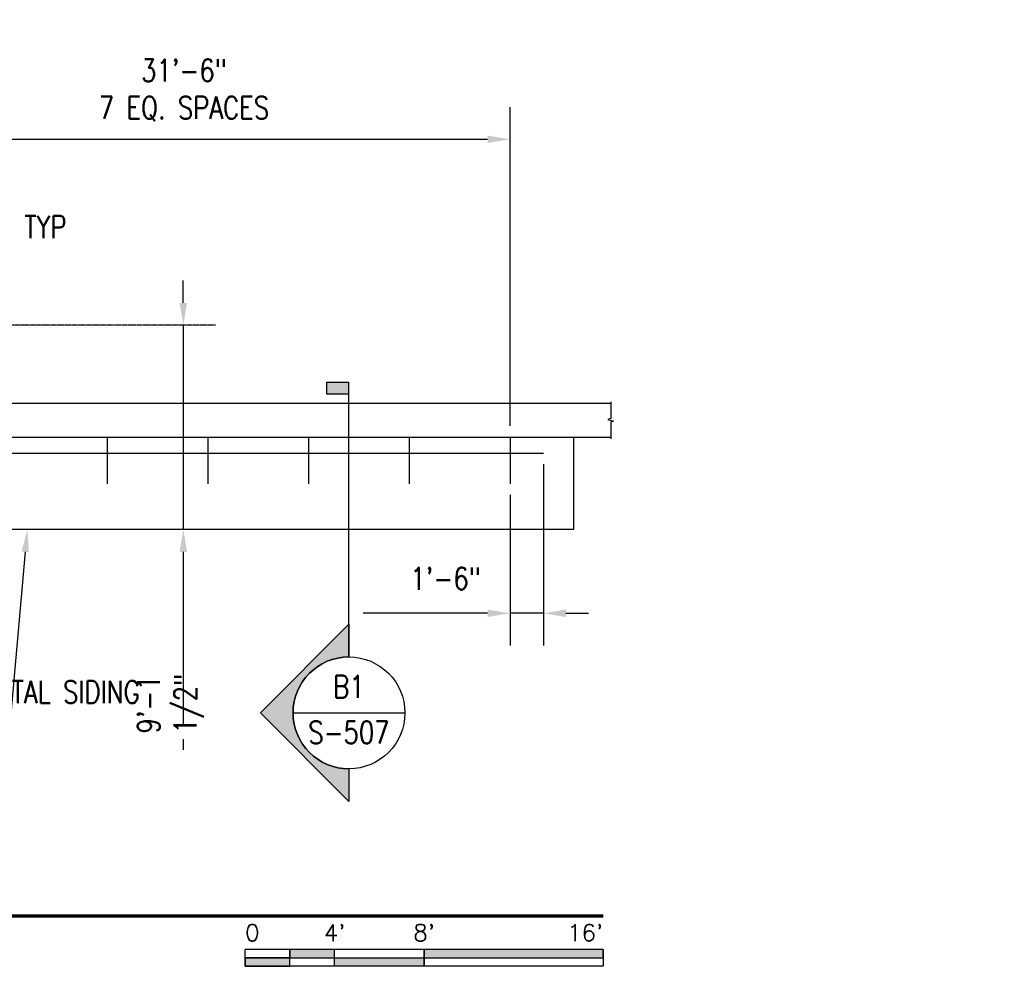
# Model space of a CAD drawing. Header units: inches. Extents: x -232 to 22867, y 539 to 1093.
# Tile 5 of 14: x 2268 to 2796, y 549 to 1057. Entities that reach past the tile are written whole.
import ezdxf
from ezdxf import colors
from ezdxf.entities.mleader import LeaderData, LeaderLine
from ezdxf.enums import TextEntityAlignment as Align
from ezdxf.math import Vec2, Vec3

# ---------------------------------------------------------------- set-up
doc = ezdxf.new("R2010")
doc.units = ezdxf.units.IN
doc.header["$MEASUREMENT"] = 0
doc.linetypes.add('CENTER2', pattern=[1.125, 0.75, -0.125, 0.125, -0.125])
for name, color, linetype in [('A-DETL-GENF', 3, 'Continuous'), ('A-DETL-MEDM', 3, 'Continuous'), ('A-WALL-THIN', 230, 'Continuous'), ('G-ANNO-SYMB', 2, 'Continuous'), ('S-ANNO-DIMS', 1, 'Continuous'), ('S-ANNO-NOTE', 2, 'Continuous'), ('S-ANNO-SYMB', 2, 'Continuous'), ('S-ANNO-TEXT', 2, 'Continuous'), ('S-GRID', 1, 'CENTER2'), ('S-METL-BEAM', 192, 'Continuous'), ('S-METL-PANL', 13, 'Continuous')]:
    doc.layers.add(name, color=color, linetype=linetype)
doc.styles.add('Annotative', font='romans.shx', dxfattribs={"width": 0.8, "height": 0.125})
doc.styles.add('Arial', font='romans.shx', dxfattribs={"width": 0.8})
doc.styles.add('ROMANS', font='romans.shx', dxfattribs={"width": 0.8})
doc.dimstyles.new('Annotative', dxfattribs={"dimscale": 0, "dimtxt": 0.125, "dimasz": 0.125, "dimexe": 0.18, "dimexo": 0.0625, "dimgap": 0.09, "dimtad": 1, "dimdec": 3, "dimzin": 3, "dimdsep": 46, "dimlunit": 4, "dimtxsty": 'Annotative', "dimcen": 0.09, "dimclrt": 2, "dimazin": 2, "dimtfac": 1, "dimtdec": 3, "dimtmove": 0, "dimatfit": 0, "dimfxl": 1, "dimtfill": 1, "dimfrac": 2, "dimtolj": 1, "dimtzin": 0, "dimarcsym": 0})

# ---------------------------------------------------------------- blocks, each defined once
blk = doc.blocks.new('Break Line - Break Line-2042400-00_SP_Foundation Plan-DOOR RAILING SUPPORT')
at = {"layer": 'A-DETL-MEDM'}
for p, q in [((0.5, 1.5), (-0.5, -1.5)), ((1, 0), (0.5, 1.5)), ((-1, 0), (-9.97, 0)), ((-0.5, -1.5), (-1, 0)), ((9.97, 0), (1, 0))]:
    blk.add_line(p, q, dxfattribs=at)
blk = doc.blocks.new('*D27')
at = {"layer": 'Defpoints', "color": 0, "transparency": 16777216}
for p in [(2201.08, 893.21), (2355.89, 893.21), (2283.33, 783.71)]:
    blk.add_point(p, dxfattribs=at)
at = {"layer": 'S-ANNO-DIMS', "color": 0, "lineweight": -2, "transparency": 16777216}
for p, q in [((2355.89, 905.21), (2355.89, 917.21)), ((2355.89, 893.21), (2355.89, 783.71)), ((2355.89, 771.71), (2355.89, 665.63))]:
    blk.add_line(p, q, dxfattribs=at)
at = {"layer": 'S-ANNO-DIMS', "color": 0, "transparency": 16777216}
for points in [[(2353.89, 905.21), (2357.89, 905.21), (2355.89, 893.21)], [(2353.89, 771.71), (2357.89, 771.71), (2355.89, 783.71)]]:
    blk.add_solid(points, dxfattribs=at)
at = {"layer": 'S-ANNO-DIMS', "color": 2, "lineweight": -3, "transparency": 16777216, "insert": (2331.25, 674.27), "char_height": 12, "width": 0.9802, "attachment_point": 1, "rotation": 90, "line_spacing_factor": 0.983083, "style": 'Annotative', "bg_fill": 3, "box_fill_scale": 1.25, "bg_fill_color": 256, "bg_fill_true_color": 13158600, "bg_fill_transparency": 0}
blk.add_mtext('\\A1;9\'-1 1/2"', dxfattribs=at)
blk = doc.blocks.new('*D29')
at = {"layer": 'Defpoints', "color": 0, "transparency": 16777216}
for p in [(2549.08, 824.71), (2531.08, 808.21), (2549.08, 738.76)]:
    blk.add_point(p, dxfattribs=at)
at = {"layer": 'S-ANNO-DIMS', "color": 0, "lineweight": -2, "transparency": 16777216}
for p, q in [((2549.08, 818.71), (2549.08, 721.48)), ((2531.08, 802.21), (2531.08, 721.48)), ((2519.08, 738.76), (2452.31, 738.76)), ((2549.08, 738.76), (2531.08, 738.76)), ((2561.08, 738.76), (2573.08, 738.76))]:
    blk.add_line(p, q, dxfattribs=at)
at = {"layer": 'S-ANNO-DIMS', "color": 0, "transparency": 16777216}
for points in [[(2519.08, 740.76), (2519.08, 736.76), (2531.08, 738.76)], [(2561.08, 740.76), (2561.08, 736.76), (2549.08, 738.76)]]:
    blk.add_solid(points, dxfattribs=at)
at = {"layer": 'S-ANNO-DIMS', "color": 2, "lineweight": -3, "transparency": 16777216, "insert": (2477.64, 763.4), "char_height": 12, "width": 4.1093, "attachment_point": 1, "line_spacing_factor": 0.983083, "style": 'Annotative', "bg_fill": 3, "box_fill_scale": 1.25, "bg_fill_color": 256, "bg_fill_true_color": 13158600, "bg_fill_transparency": 0}
blk.add_mtext('\\A1;1\'-6"', dxfattribs=at)
blk = doc.blocks.new('*U93')
at = {"lineweight": -3}
blk.add_hatch(color=256, dxfattribs=at).paths.add_polyline_path([(0, 1.7829), (0, 1.8454), (-0.125, 1.8454), (-0.125, 1.7829)])
h = blk.add_hatch(color=256, dxfattribs=at)
edge = h.paths.add_edge_path()
edge.add_line((0, -0.3125), (0, -0.4947))
edge.add_line((0, -0.4947), (-0.4947, 0))
edge.add_line((-0.4947, 0), (0, 0.4947))
edge.add_line((0, 0.4947), (0, 0.3125))
edge.add_arc((0, 0), 0.3125, 90, 270)
at = {"linetype": 'Continuous', "lineweight": -3}
blk.add_line((0, 0.3125), (0, 1.8454), dxfattribs=at)
at = {"lineweight": -3}
for p, q in [((0, 0.4947), (-0.4947, 0)), ((-0.3125, 0), (0.3125, 0)), ((-0.4947, 0), (0, -0.4947))]:
    blk.add_line(p, q, dxfattribs=at)
at = {"lineweight": -3, "flags": 128}
blk.add_lwpolyline([(0, 1.7829), (0, 1.8454), (-0.125, 1.8454), (-0.125, 1.7829), (0, 1.7829)], close=True, dxfattribs=at)
blk.add_lwpolyline([(0, -0.3125), (0, -0.4947), (-0.4947, 0), (0, 0.4947), (0, 0.3125, 1), (0, -0.3125)], format="xyb", close=True, dxfattribs=at)
blk.add_lwpolyline([(-0.0156, -0.3125), (-0.0156, -0.3125)], dxfattribs=at)
blk.add_lwpolyline([(-0.0156, -0.3125), (-0.0156, -0.3125)], dxfattribs=at)
at = {"lineweight": -3}
blk.add_circle((0, 0), 0.3125, dxfattribs=at)
at = {"linetype": 'Continuous', "lineweight": -3, "style": 'Arial'}
blk.add_attdef('X#', text='', height=0.0938, dxfattribs=at).set_placement((0, 0.0469), align=Align.BOTTOM_CENTER)
blk.add_attdef('X-###', text='', height=0.0938, dxfattribs=at).set_placement((0, -0.0469), align=Align.TOP_CENTER)
blk = doc.blocks.new('*U97')
for points in [[(-1.75, -0.2344), (-1.5, -0.2344), (-1.5, -0.1875), (-1.75, -0.1875)], [(-1, -0.2344), (0, -0.2344), (0, -0.1875), (-1, -0.1875)], [(-2, -0.2812), (-1.75, -0.2812), (-1.75, -0.2344), (-2, -0.2344)], [(-1.5, -0.2344), (-1, -0.2344), (-1, -0.2812), (-1.5, -0.2812)]]:
    blk.add_hatch(color=256).paths.add_polyline_path(points)
for p, q in [((0, -0.1875), (-2, -0.1875)), ((-2, -0.2812), (-2, -0.1875)), ((-1.75, -0.2812), (-1.75, -0.1875)), ((-1.5, -0.2812), (-1.5, -0.1875)), ((-1, -0.2812), (-1, -0.1885)), ((0, -0.1875), (0, -0.2812)), ((-2, -0.2344), (0, -0.2344)), ((0, -0.2812), (-2, -0.2812))]:
    blk.add_line(p, q)
at = {"flags": 128}
for points in [[(-1.75, -0.2344), (-1.5, -0.2344), (-1.5, -0.1875), (-1.75, -0.1875), (-1.75, -0.2344)], [(-1, -0.2344), (0, -0.2344), (0, -0.1875), (-1, -0.1875), (-1, -0.2344)], [(-2, -0.2812), (-1.75, -0.2812), (-1.75, -0.2344), (-2, -0.2344), (-2, -0.2812)], [(-1.5, -0.2344), (-1, -0.2344), (-1, -0.2812), (-1.5, -0.2812), (-1.5, -0.2344)]]:
    blk.add_lwpolyline(points, close=True, dxfattribs=at)
at = {"style": 'Arial'}
blk.add_text('0', height=0.0937, dxfattribs=at).set_placement((-2, -0.0937), align=Align.MIDDLE_LEFT)
for s, p in [("4'", (-1.5, -0.0937)), ("8'", (-1, -0.0937))]:
    blk.add_text(s, height=0.09375, dxfattribs=at).set_placement(p, align=Align.MIDDLE_CENTER)
blk.add_text("16'", height=0.09375, dxfattribs=at).set_placement((0, -0.0937), align=Align.MIDDLE_RIGHT)
blk = doc.blocks.new('*D109')
at = {"layer": 'Defpoints', "color": 0, "transparency": 16777216}
for p in [(2531.08, 992.95), (2153.08, 833.21), (2531.08, 833.21)]:
    blk.add_point(p, dxfattribs=at)
at = {"layer": 'S-ANNO-DIMS', "color": 0, "lineweight": -2, "transparency": 16777216}
for p, q in [((2531.08, 839.21), (2531.08, 1010.23)), ((2165.08, 992.95), (2519.08, 992.95))]:
    blk.add_line(p, q, dxfattribs=at)
at = {"layer": 'S-ANNO-DIMS', "color": 0, "transparency": 16777216}
for points in [[(2165.08, 994.95), (2165.08, 990.95), (2153.08, 992.95)], [(2519.08, 994.95), (2519.08, 990.95), (2531.08, 992.95)]]:
    blk.add_solid(points, dxfattribs=at)
at = {"layer": 'S-ANNO-DIMS', "color": 2, "transparency": 16777216, "insert": (2356.26, 1019.31), "char_height": 12, "attachment_point": 5, "style": 'Annotative', "bg_fill": 3, "box_fill_scale": 1.25, "bg_fill_color": 256, "bg_fill_true_color": 13158600, "bg_fill_transparency": 0}
blk.add_mtext('\\A1;31\'-6"\\P7 EQ. SPACES', dxfattribs=at)
blk = doc.blocks.new('*U15')
at = {"linetype": 'Continuous', "lineweight": 70}
blk.add_line((1.125, 0.625), (29.5, 0.625), dxfattribs=at)
at = {"style": 'Arial'}
blk.add_attdef('DRAWING_AREA_TITLE', text='', height=0.1875, dxfattribs=at).set_placement((1.3743, 0.6339), align=Align.BOTTOM_LEFT)
blk.add_attdef('X#', text='', height=0.1875, dxfattribs=at).set_placement((0.8125, 0.625), align=Align.MIDDLE_CENTER)
blk.add_attdef('SCALE:', text='', height=0.0938, dxfattribs=at).set_placement((1.3743, 0.5606), align=Align.TOP_LEFT)

msp = doc.modelspace()

# ---------------------------------------------------------------- linework, layer by layer
at = {"layer": 'A-WALL-THIN', "lineweight": -3}
msp.add_line((2585.0774, 851.2059), (2201.0774, 851.2059), dxfattribs=at)
at = {"layer": 'S-GRID', "lineweight": -3}
msp.add_line((2373.175, 893.2059), (-173.3718, 893.2059), dxfattribs=at)
at = {"layer": 'S-METL-BEAM', "lineweight": -3}
for p, q in [((2201.0774, 833.2059), (2585.0774, 833.2059)), ((2315.0774, 833.2059), (2315.0774, 808.2059)), ((2369.0774, 833.2059), (2369.0774, 808.2059)), ((2423.0774, 833.2059), (2423.0774, 808.2059)), ((2477.0774, 833.2059), (2477.0774, 808.2059)), ((2531.0774, 833.2059), (2531.0774, 808.2059)), ((1823.0774, 824.7127), (2549.0774, 824.7127))]:
    msp.add_line(p, q, dxfattribs=at)

# ---------------------------------------------------------------- block references
at = {"layer": 'A-DETL-GENF', "lineweight": -3, "rotation": 89.99999999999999}
msp.add_blockref('Break Line - Break Line-2042400-00_SP_Foundation Plan-DOOR RAILING SUPPORT', (2585.0774, 842.2059), dxfattribs=at)
at = {"layer": 'S-ANNO-SYMB', "lineweight": -3, "xscale": 96, "yscale": 96, "zscale": 96}
for name, p in [('*U15', (-250.9721, 516.463)), ('*U97', (2581.028, 576.463))]:
    msp.add_blockref(name, p, dxfattribs=at)

# ---------------------------------------------------------------- texts
at = {"layer": 'S-ANNO-NOTE', "lineweight": -3, "insert": (2270.6133, 951.8887), "char_height": 12, "width": 2579.899465, "attachment_point": 1, "line_spacing_factor": 0.981704, "style": 'Annotative'}
msp.add_mtext('\\pxt3.2,6.4,9.6,12.8,16,19.2,22.4,25.6,28.8,32,35.2,38.4,41.6,44.8,48,51.2,54.4,57.6,60.8,64,67.2,70.4,73.6,76.8,80,83.2,86.4,89.6,92.8,96,99.2,102.4;{TYP}', dxfattribs=at)

# ---------------------------------------------------------------- next in the draw order: dimensions: what is measured, and where the dimension line sits
at = {"layer": 'S-ANNO-DIMS', "lineweight": -3}
dim = msp.add_linear_dim(base=(2355.895, 893.2059), p1=(2283.3333, 783.7059), p2=(2201.0774, 893.2059), angle=90, dimstyle='Annotative', override={"dimpost": '\\X', "dimse1": 1, "dimse2": 1}, dxfattribs=at)
dim.commit()
dim.dimension.update_dxf_attribs({"geometry": '*D27', "text_midpoint": (2355.895, 712.6659), "dimtype": 160})
dim = msp.add_linear_dim(base=(2549.0774, 738.7595), p1=(2531.0774, 808.2059), p2=(2549.0774, 824.7127), dimstyle='Annotative', override={"dimpost": '\\X'}, dxfattribs=at)
dim.commit()
dim.dimension.update_dxf_attribs({"geometry": '*D29', "text_midpoint": (2479.6945, 738.7595), "dimtype": 160})

# ---------------------------------------------------------------- next in the draw order: block references
at = {"layer": 'G-ANNO-SYMB', "lineweight": -3}
ref = msp.add_blockref('*U93', (2444.7115, 685.3645), dxfattribs=dict(at, xscale=96, yscale=96, zscale=96))
ref.add_attrib('X-###', 'S-507', dxfattribs={"layer": 'S-ANNO-SYMB', "color": 1, "linetype": 'Continuous', "lineweight": -2, "height": 12, "style": 'ROMANS', "width": 0.8}).set_placement((2444.7115, 680.8645), align=Align.TOP_CENTER)
ref.add_attrib('X#', 'B1', dxfattribs={"layer": 'S-ANNO-TEXT', "color": 1, "linetype": 'Continuous', "lineweight": -2, "height": 12, "style": 'ROMANS', "width": 0.8}).set_placement((2444.7115, 689.8645), align=Align.BOTTOM_CENTER)

# ---------------------------------------------------------------- next in the draw order: leaders
at = {"layer": 'S-ANNO-NOTE', "lineweight": -3}
ml = msp.add_multileader_mtext('Standard', dxfattribs=at)
ml.set_content('DOOR ROLLER GUIDE', color=256, style='Annotative')
ml.set_leader_properties(color=1, linetype='ByLayer', lineweight=-1)
ml.build(insert=Vec2(0, 0))
ml.multileader.update_dxf_attribs({"text_right_attachment_type": 3, "dogleg_length": 0.125, "arrow_head_size": 12, "scale": 96})
ctx = ml.context
ctx.base_point, ctx.scale, ctx.char_height, ctx.arrow_head_size, ctx.landing_gap_size, ctx.plane_origin = Vec3(135.0989, 735.8918), 96, 12, 12, 8.64, Vec3(212.7458, 820.1356)
ctx.right_attachment = 3
notes = []
notes.append((ctx, [(0, (1, 1, 0), (214.6646, 695.8918), (-1, 0), 12, [(0, [(214.6646, 824.7127)], 0, [])])]))
ctx.mtext.insert, ctx.mtext.width, ctx.mtext.flow_direction = Vec3(143.7389, 741.8918), 58.160008, 5
ml = msp.add_multileader_mtext('Standard', dxfattribs=at)
ml.set_content('DOOR ROLLER GUIDE', color=256, style='Annotative')
ml.set_leader_properties(color=1, linetype='ByLayer', lineweight=-1)
ml.build(insert=Vec2(0, 0))
ml.multileader.update_dxf_attribs({"text_right_attachment_type": 3, "dogleg_length": 0.125, "arrow_head_size": 12, "scale": 96})
ctx = ml.context
ctx.base_point, ctx.scale, ctx.char_height, ctx.arrow_head_size, ctx.landing_gap_size, ctx.plane_origin = Vec3(1751.2774, 721.2527), 96, 12, 12, 8.64, Vec3(1831.9995, 751.0651)
ctx.right_attachment = 3
notes.append((ctx, [(0, (1, 1, 0), (1830.8431, 681.2527), (-1, 0), 12, [(1, [(1922.3421, 824.7127), (1862.4796, 794.7059)], 0, [])])]))
ctx.mtext.insert, ctx.mtext.width, ctx.mtext.flow_direction = Vec3(1759.9174, 727.2527), 48.755018, 5
ml = msp.add_multileader_mtext('Standard', dxfattribs=at)
ml.set_content('DOOR ROLLER GUIDE', color=256, style='Annotative')
ml.set_leader_properties(color=1, linetype='ByLayer', lineweight=-1)
ml.build(insert=Vec2(0, 0))
ml.multileader.update_dxf_attribs({"text_right_attachment_type": 3, "dogleg_length": 0.125, "arrow_head_size": 12, "scale": 96})
ctx = ml.context
ctx.base_point, ctx.scale, ctx.char_height, ctx.arrow_head_size, ctx.landing_gap_size, ctx.plane_origin = Vec3(567.6911, 695.245), 96, 12, 12, 8.64, Vec3(648.4132, 725.0575)
ctx.right_attachment = 3
notes.append((ctx, [(0, (1, 1, 0), (647.2568, 655.245), (-1, 0), 12, [(1, [(647.2568, 764.7059), (618.503, 794.7059)], 0, [])])]))
ctx.mtext.insert, ctx.mtext.width, ctx.mtext.flow_direction = Vec3(576.3311, 701.245), 48.755018, 5
at = {"layer": 'S-ANNO-NOTE'}
ml = msp.add_multileader_mtext('Standard', dxfattribs=at)
ml.set_content('EXTERIOR FACE OF METAL SIDING', color=256, style='Annotative')
ml.set_leader_properties(color=1, linetype='ByLayer', lineweight=-1)
ml.build(insert=Vec2(0, 0))
ml.multileader.update_dxf_attribs({"text_right_attachment_type": 3, "dogleg_length": 0.125, "arrow_head_size": 12, "scale": 96})
ctx = ml.context
ctx.base_point, ctx.scale, ctx.char_height, ctx.arrow_head_size, ctx.landing_gap_size, ctx.plane_origin = Vec3(-98.5507, 671.95, 4132.6116), 96, 12, 12, 8.64, Vec3(-8.1662, 794.7059, 4132.6116)
ctx.right_attachment = 3
notes.append((ctx, [(1, (1, 1, 0), (-110.5507, 671.95, 4132.6116), (1, 0), 12, [(0, [(-110.5507, 783.7059, 4132.6116)], 0, [])])]))
ctx.mtext.insert, ctx.mtext.width, ctx.mtext.flow_direction = Vec3(-89.9107, 677.95, 4132.6116), 131.100016, 5
ml = msp.add_multileader_mtext('Standard', dxfattribs=at)
ml.set_content('EXTERIOR FACE OF METAL SIDING', color=256, style='Annotative')
ml.set_leader_properties(color=1, linetype='ByLayer', lineweight=-1)
ml.build(insert=Vec2(0, 0))
ml.multileader.update_dxf_attribs({"text_right_attachment_type": 3, "dogleg_length": 0.125, "arrow_head_size": 12, "scale": 96})
ctx = ml.context
ctx.base_point, ctx.scale, ctx.char_height, ctx.arrow_head_size, ctx.landing_gap_size, ctx.plane_origin = Vec3(2109.9445, 696.5639, 4132.6116), 96, 12, 12, 8.64, Vec3(2305.5009, 794.7059, 4132.6116)
ctx.right_attachment = 3
notes.append((ctx, [(0, (1, 1, 0), (2262.6531, 676.5639, 4132.6116), (-1, 0), 12, [(0, [(2272.2082, 783.7059, 4132.6116)], 0, [])])]))
ctx.mtext.insert, ctx.mtext.width, ctx.mtext.flow_direction = Vec3(2118.5845, 702.5639, 4132.6116), 131.100016, 5
ml = msp.add_multileader_mtext('Standard', dxfattribs=at)
ml.set_content('FACE OF CANOPY SIDING', color=256, style='Annotative')
ml.set_leader_properties(color=1, linetype='ByLayer', lineweight=-1)
ml.build(insert=Vec2(0, 0))
ml.multileader.update_dxf_attribs({"text_right_attachment_type": 3, "dogleg_length": 0.125, "arrow_head_size": 12, "scale": 96})
ctx = ml.context
ctx.base_point, ctx.scale, ctx.char_height, ctx.arrow_head_size, ctx.landing_gap_size, ctx.plane_origin = Vec3(1400.3122, 696.5639, 4132.6116), 96, 12, 12, 8.64, Vec3(1580.7829, 794.7059, 4132.6116)
ctx.right_attachment = 3
notes.append((ctx, [(0, (1, 1, 0), (1537.9351, 676.5639, 4132.6116), (-1, 0), 12, [(0, [(1580.7829, 752.2059, 4132.6116)], 0, [])])]))
ctx.mtext.insert, ctx.mtext.width, ctx.mtext.flow_direction = Vec3(1408.9522, 702.5639, 4132.6116), 116.016359, 5
ml = msp.add_multileader_mtext('Standard', dxfattribs=at)
ml.set_content('EXTERIOR FACE OF METAL SIDING', color=256, style='Annotative')
ml.set_leader_properties(color=1, linetype='ByLayer', lineweight=-1)
ml.build(insert=Vec2(0, 0))
ml.multileader.update_dxf_attribs({"text_right_attachment_type": 3, "dogleg_length": 0.125, "arrow_head_size": 12, "scale": 96})
ctx = ml.context
ctx.base_point, ctx.scale, ctx.char_height, ctx.arrow_head_size, ctx.landing_gap_size, ctx.plane_origin = Vec3(977.8378, 696.5639, 4132.6116), 96, 12, 12, 8.64, Vec3(1173.3941, 794.7059, 4132.6116)
ctx.right_attachment = 3
notes.append((ctx, [(0, (1, 1, 0), (1130.5463, 676.5639, 4132.6116), (-1, 0), 12, [(0, [(1173.3941, 729.7059, 4132.6116)], 0, [])])]))
ctx.mtext.insert, ctx.mtext.width, ctx.mtext.flow_direction = Vec3(986.4778, 702.5639, 4132.6116), 131.100016, 5
for ctx, leaders in notes:
    for number, flags, end, landing, length, lines in leaders:
        leader = LeaderData()
        leader.index, (leader.has_last_leader_line, leader.has_dogleg_vector, leader.attachment_direction) = number, flags
        leader.last_leader_point, leader.dogleg_vector, leader.dogleg_length = Vec3(end), Vec3(landing), length
        for number, points, colour, breaks in lines:
            line = LeaderLine()
            line.index, line.vertices, line.color, line.breaks = number, Vec3.list(points), colors.encode_raw_color(colour), breaks
            leader.lines.append(line)
        ctx.leaders.append(leader)

# ---------------------------------------------------------------- next in the draw order: dimensions: what is measured, and where the dimension line sits
at = {"layer": 'S-ANNO-DIMS'}
dim = msp.add_linear_dim(base=(2531.0774, 992.9532), p1=(2153.0774, 833.2059), p2=(2531.0774, 833.2059), text='<>\\P7 EQ. SPACES', dimstyle='Annotative', override={"dimpost": '\\X', "dimse1": 1}, dxfattribs=at)
dim.commit()
dim.dimension.update_dxf_attribs({"geometry": '*D109', "text_midpoint": (2356.2593, 992.9532), "dimtype": 160})

# ---------------------------------------------------------------- next in the draw order: linework, layer by layer
at = {"layer": 'S-METL-PANL', "lineweight": -3}
msp.add_lwpolyline([(2565.0874, 833.2059), (2565.0874, 783.7059), (2191.0874, 783.7059), (2191.0874, 752.2059), (1429.0874, 752.2059), (1429.0874, 729.7059), (615.0911, 729.7059), (615.0911, 752.2059), (183.0874, 752.2059), (183.0874, 783.7059), (-167.9226, 783.7059), (-167.9226, 833.2059)], dxfattribs=at)

doc.saveas('drawing.dxf')
